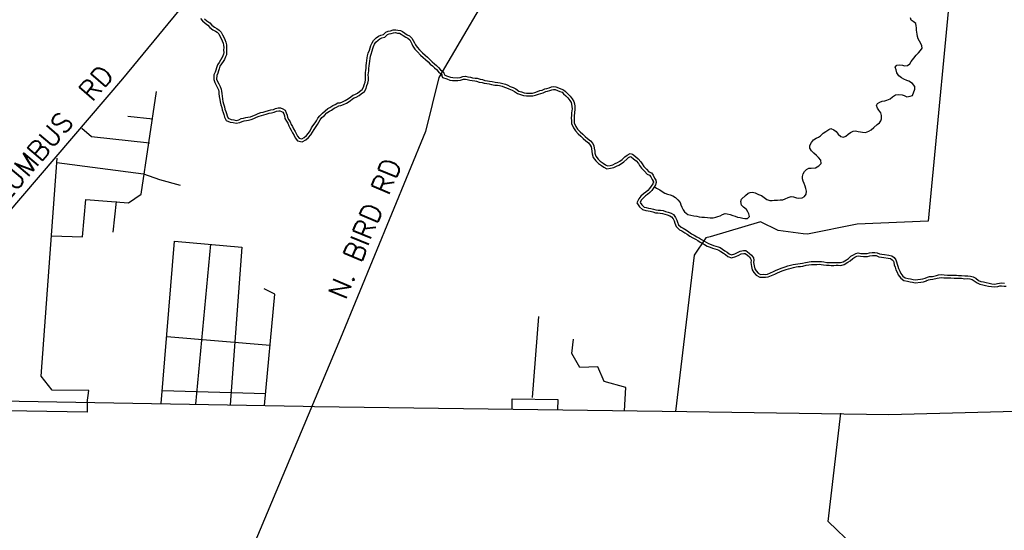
# Model space of a CAD drawing. Header units: feet. Extents: x 1615653 to 1618118, y 708897 to 711917.
# Tile 35 of 183: x 1618084.56 to 1618090.61, y 710529.23 to 710532.37. Entities that reach past the tile are written whole.
import ezdxf

# ---------------------------------------------------------------- set-up
doc = ezdxf.new("R2010")
doc.units = ezdxf.units.FT
doc.header["$LTSCALE"] = 20
doc.header["$MEASUREMENT"] = 0
for name, color, linetype in [('35_INTERSTATE_ROADS', 130, 'Continuous'), ('36_MAJOR_ROADS', 130, 'Continuous'), ('37_MINOR_ROADS', 130, 'Continuous'), ('58_MAJOR_WATER', 170, 'Continuous'), ('ROAD-TEXT', 2, 'Continuous')]:
    doc.layers.add(name, color=color, linetype=linetype)
doc.styles.get("Standard").update_dxf_attribs({"font": 'simplex.shx'})

msp = doc.modelspace()

# ---------------------------------------------------------------- linework, layer by layer
at = {"layer": '35_INTERSTATE_ROADS', "linetype": 'Continuous'}
for points in [[(1618083.74449, 710530.03675), (1618086.30529, 710529.99213)], [(1618086.30529, 710529.99213), (1618086.37528, 710529.99056)], [(1618086.37528, 710529.99056), (1618088.6638, 710529.95843)], [(1618089.90341, 710529.94136), (1618091.46622, 710529.98253)], [(1618088.6638, 710529.95843), (1618089.90341, 710529.94136)]]:
    msp.add_lwpolyline(points, dxfattribs=at)
at = {"layer": '36_MAJOR_ROADS', "linetype": 'Continuous'}
for points in [[(1618083.74449, 710530.03675), (1618083.76341, 710530.32533), (1618085.19776, 710532.00284), (1618085.54441, 710532.42306), (1618085.46041, 710532.78893)], [(1618084.97936, 710530.01234), (1618084.98837, 710530.08751), (1618084.76414, 710530.09052), (1618084.69671, 710530.17673), (1618084.79533, 710531.5149)], [(1618088.8367, 710524.65762), (1618088.96738, 710524.85603), (1618089.25538, 710524.9841), (1618089.54289, 710524.97518), (1618089.72118, 710526.61791), (1618089.90279, 710528.40452), (1618089.75078, 710528.47569), (1618089.70041, 710529.01722), (1618089.68977, 710529.13124), (1618089.53076, 710529.28361), (1618089.60877, 710529.94818)]]:
    msp.add_lwpolyline(points, dxfattribs=at)
at = {"layer": '37_MINOR_ROADS', "linetype": 'Continuous'}
for points in [[(1618090.30683, 710532.82602), (1618090.14649, 710531.1291), (1618089.71017, 710531.10919), (1618089.40373, 710531.04927), (1618089.37762, 710531.05012)], [(1618087.53959, 710532.6927), (1618087.14015, 710532.01099), (1618087.05828, 710531.67884), (1618086.5362, 710530.41004)], [(1618084.76022, 710531.03848), (1618084.9503, 710531.03231), (1618084.96973, 710531.26132), (1618085.23274, 710531.24031), (1618085.31156, 710531.29431), (1618085.40484, 710531.9253)], [(1618085.38269, 710531.75383), (1618085.22842, 710531.77039)], [(1618084.94681, 710531.69857), (1618085.00634, 710531.64866), (1618085.3628, 710531.60925)], [(1618084.79337, 710531.4883), (1618085.32447, 710531.42), (1618085.42282, 710531.38399), (1618085.55, 710531.34937)], [(1618085.13956, 710531.06141), (1618085.15906, 710531.24839)], [(1618089.37762, 710531.05012), (1618089.22496, 710531.07157), (1618089.11565, 710531.12408), (1618088.80694, 710531.03255), (1618088.78037, 710531.02682), (1618088.70731, 710530.91953), (1618088.59288, 710529.95948)], [(1618085.43409, 710530.00731), (1618085.51596, 710531.00622)], [(1618085.51596, 710531.00622), (1618085.92941, 710530.9691)], [(1618085.73644, 710530.98646), (1618085.64529, 710530.00363)], [(1618085.92941, 710530.9691), (1618085.85649, 710529.99995)], [(1618086.06769, 710529.99627), (1618086.13262, 710530.68013), (1618086.06555, 710530.71224)], [(1618087.71403, 710530.04457), (1618087.75324, 710530.54289)], [(1618086.10314, 710530.36389), (1618085.46791, 710530.41825)], [(1618086.5362, 710530.41004), (1618085.80094, 710528.65962), (1618085.73896, 710528.05587)], [(1618088.11639, 710530.23357), (1618088.00604, 710530.22855), (1618087.95588, 710530.31492), (1618087.96692, 710530.40329)], [(1618088.28091, 710529.96343), (1618088.28894, 710530.10603), (1618088.15451, 710530.14419), (1618088.11639, 710530.23357)], [(1618085.44073, 710530.08829), (1618086.07586, 710530.07067)], [(1618084.97936, 710530.01234), (1618084.9798, 710529.95501), (1618083.74268, 710529.97606), (1618083.74449, 710530.03675)], [(1618087.58968, 710529.97354), (1618087.59015, 710530.03604), (1618087.86954, 710530.03182), (1618087.86922, 710529.96909)]]:
    msp.add_lwpolyline(points, dxfattribs=at)
at = {"layer": '58_MAJOR_WATER', "linetype": 'Continuous'}
for points in [[(1618085.67584, 710532.37355), (1618085.68733, 710532.35808), (1618085.70416, 710532.3441), (1618085.72016, 710532.33237), (1618085.73354, 710532.31846), (1618085.75087, 710532.30406), (1618085.76761, 710532.29637), (1618085.77845, 710532.28914), (1618085.7871, 710532.27942), (1618085.79402, 710532.2649), (1618085.80277, 710532.2497), (1618085.80884, 710532.23698), (1618085.81395, 710532.22264), (1618085.81706, 710532.20909), (1618085.81767, 710532.19517), (1618085.81737, 710532.17812), (1618085.81804, 710532.16469), (1618085.81713, 710532.1545), (1618085.81301, 710532.14434), (1618085.80587, 710532.1288)], [(1618085.70013, 710532.3702), (1618085.71493, 710532.3579), (1618085.73173, 710532.3456), (1618085.74548, 710532.3313), (1618085.76028, 710532.319), (1618085.77618, 710532.3117), (1618085.79003, 710532.30245), (1618085.80183, 710532.2892), (1618085.80953, 710532.27305), (1618085.81828, 710532.25785), (1618085.82503, 710532.2437), (1618085.83078, 710532.22755), (1618085.83448, 710532.21145), (1618085.83518, 710532.1954), (1618085.83488, 710532.1784), (1618085.83558, 710532.16435), (1618085.83433, 710532.15035), (1618085.82908, 710532.1374), (1618085.82178, 710532.1215)], [(1618089.53508, 710531.6923), (1618089.54818, 710531.69805), (1618089.56508, 710531.68875), (1618089.58088, 710531.67845), (1618089.59263, 710531.6632), (1618089.60843, 710531.64885), (1618089.62538, 710531.64455), (1618089.64048, 710531.6503), (1618089.65378, 710531.66305), (1618089.66798, 710531.67285), (1618089.68513, 710531.68055), (1618089.69823, 710531.6833), (1618089.71618, 710531.67995), (1618089.73018, 710531.6777), (1618089.74313, 710531.67445), (1618089.76013, 710531.67315), (1618089.78033, 710531.6808), (1618089.79553, 710531.68955), (1618089.81283, 710531.70425), (1618089.83323, 710531.72295), (1618089.84638, 710531.7317), (1618089.85563, 710531.74455), (1618089.85888, 710531.75755), (1618089.85923, 710531.77655), (1618089.85453, 710531.7937), (1618089.84283, 710531.80995), (1618089.83403, 710531.8231), (1618089.82733, 710531.83825), (1618089.83358, 710531.8512), (1618089.84773, 710531.85895), (1618089.86288, 710531.86565), (1618089.87893, 710531.8664), (1618089.89208, 710531.87215), (1618089.91123, 710531.8788), (1618089.92648, 710531.89155), (1618089.94473, 710531.90325), (1618089.96083, 710531.906), (1618089.98583, 710531.9035), (1618089.99878, 710531.9003), (1618090.01363, 710531.891), (1618090.03578, 710531.8956), (1618090.04888, 710531.90035), (1618090.06463, 710531.93915), (1618090.06393, 710531.9562), (1618090.05028, 710531.9745), (1618090.02748, 710531.98795), (1618090.01453, 710531.99315), (1618089.99663, 710532.0005), (1618089.98178, 710532.0088), (1618089.96493, 710532.02115), (1618089.95328, 710532.03935), (1618089.94858, 710532.0575), (1618089.94388, 710532.0746), (1618089.95413, 710532.08745), (1618089.96818, 710532.0882), (1618089.98718, 710532.08585), (1618090.00013, 710532.0826), (1618090.01823, 710532.0843), (1618090.03243, 710532.09505), (1618090.04173, 710532.1099), (1618090.05713, 710532.12965), (1618090.07148, 710532.14745), (1618090.08678, 710532.1632), (1618090.09908, 710532.176), (1618090.10838, 710532.19185), (1618090.10763, 710532.2049), (1618090.09983, 710532.21905), (1618090.09213, 710532.23425), (1618090.08438, 710532.2484), (1618090.07963, 710532.2625), (1618090.07788, 710532.27655), (1618090.07433, 710532.3017), (1618090.07358, 710532.31575), (1618090.07283, 710532.32875), (1618090.06908, 710532.34285), (1618090.05423, 710532.35415), (1618090.04138, 710532.3624), (1618090.03663, 710532.3765)], [(1618086.69963, 710532.1306), (1618086.70193, 710532.1446), (1618086.70618, 710532.15955), (1618086.71358, 710532.17945), (1618086.71783, 710532.1934), (1618086.72208, 710532.20635), (1618086.72943, 710532.22425), (1618086.73768, 710532.2381), (1618086.75503, 710532.25385), (1618086.76923, 710532.2646), (1618086.78338, 710532.27035), (1618086.79948, 710532.27505), (1618086.81478, 710532.2888), (1618086.82793, 710532.2956), (1618086.84203, 710532.29835), (1618086.85913, 710532.30305), (1618086.87518, 710532.30375), (1618086.88813, 710532.3005), (1618086.90313, 710532.29925), (1618086.91708, 710532.29295), (1618086.93093, 710532.2837), (1618086.94573, 710532.2734), (1618086.95868, 710532.26715), (1618086.97443, 710532.25285), (1618086.98218, 710532.2387), (1618086.98993, 710532.2245), (1618086.99573, 710532.2114), (1618087.00543, 710532.1962), (1618087.02118, 710532.18085), (1618087.03988, 710532.1615), (1618087.05563, 710532.14715), (1618087.06943, 710532.1349), (1618087.08618, 710532.11855), (1618087.09898, 710532.1063), (1618087.11178, 710532.09505), (1618087.12463, 710532.0838), (1618087.13743, 710532.07255), (1618087.15018, 710532.0583), (1618087.16303, 710532.04705), (1618087.17288, 710532.03885)], [(1618086.7169, 710532.12776), (1618086.71903, 710532.14077), (1618086.72282, 710532.1541), (1618086.73016, 710532.17384), (1618086.73451, 710532.18812), (1618086.73851, 710532.20029), (1618086.74512, 710532.2164), (1618086.75137, 710532.2269), (1618086.76621, 710532.24037), (1618086.77795, 710532.24925), (1618086.78914, 710532.2538), (1618086.80821, 710532.25937), (1618086.82481, 710532.27428), (1618086.83374, 710532.2789), (1618086.84603, 710532.2813), (1618086.86186, 710532.28565), (1618086.87339, 710532.28615), (1618086.88525, 710532.28318), (1618086.89867, 710532.28206), (1618086.90856, 710532.27759), (1618086.92107, 710532.26924), (1618086.93687, 710532.25824), (1618086.94879, 710532.25249), (1618086.96049, 710532.24187), (1618086.96682, 710532.2303), (1618086.97422, 710532.21675), (1618086.98026, 710532.2031), (1618086.99176, 710532.18508), (1618087.00878, 710532.1685), (1618087.02768, 710532.14894), (1618087.04393, 710532.13414), (1618087.0575, 710532.12209), (1618087.07402, 710532.10596), (1618087.08715, 710532.0934), (1618087.10024, 710532.08189), (1618087.11309, 710532.07064), (1618087.12509, 710532.0601), (1618087.13785, 710532.04583), (1618087.15166, 710532.03374), (1618087.16168, 710532.0254)], [(1618085.80705, 710532.13095), (1618085.79875, 710532.11802), (1618085.78952, 710532.10329), (1618085.77921, 710532.0878), (1618085.77305, 710532.07048), (1618085.76874, 710532.05633), (1618085.76477, 710532.04423), (1618085.75744, 710532.02684), (1618085.75692, 710531.99809), (1618085.76412, 710531.97911), (1618085.77136, 710531.96394), (1618085.77985, 710531.94814), (1618085.7856, 710531.93427), (1618085.78778, 710531.9241), (1618085.78848, 710531.91203), (1618085.79026, 710531.89411), (1618085.79307, 710531.87634), (1618085.79588, 710531.86065), (1618085.79983, 710531.84345), (1618085.80548, 710531.82551), (1618085.80833, 710531.81192), (1618085.81431, 710531.79617), (1618085.81781, 710531.78398), (1618085.82206, 710531.76801), (1618085.8337, 710531.74667), (1618085.85828, 710531.73606), (1618085.87606, 710531.7335), (1618085.89522, 710531.72954), (1618085.91695, 710531.73453), (1618085.93071, 710531.74114), (1618085.94437, 710531.74358), (1618085.9571, 710531.74728), (1618085.96981, 710531.74898), (1618085.98684, 710531.75321), (1618086.00324, 710531.75938), (1618086.01989, 710531.76634), (1618086.03614, 710531.77363), (1618086.05092, 710531.77794), (1618086.06499, 710531.78168), (1618086.07868, 710531.78561), (1618086.09703, 710531.79202), (1618086.11074, 710531.79448), (1618086.12765, 710531.79756), (1618086.14213, 710531.80346), (1618086.15544, 710531.80652), (1618086.16296, 710531.80698), (1618086.17301, 710531.80274), (1618086.18125, 710531.79783), (1618086.18615, 710531.78753), (1618086.19028, 710531.77441), (1618086.19348, 710531.75915), (1618086.20359, 710531.7428), (1618086.21078, 710531.72963), (1618086.21745, 710531.71466), (1618086.22447, 710531.70108), (1618086.23147, 710531.68745), (1618086.24126, 710531.67109), (1618086.24974, 710531.65539), (1618086.25707, 710531.64112), (1618086.27164, 710531.62149), (1618086.29961, 710531.61541), (1618086.32224, 710531.62844), (1618086.33858, 710531.64307), (1618086.35225, 710531.6584), (1618086.36367, 710531.67486), (1618086.37313, 710531.692), (1618086.38089, 710531.70414), (1618086.39313, 710531.72178), (1618086.40304, 710531.73654), (1618086.41093, 710531.75165), (1618086.42123, 710531.76404), (1618086.43704, 710531.7783), (1618086.45172, 710531.79346), (1618086.46671, 710531.80447), (1618086.47957, 710531.81107), (1618086.49642, 710531.82249), (1618086.51113, 710531.82905), (1618086.52507, 710531.83744), (1618086.53719, 710531.83895), (1618086.55395, 710531.8446), (1618086.57183, 710531.85309), (1618086.59522, 710531.86702), (1618086.60879, 710531.8791), (1618086.61923, 710531.88602), (1618086.63179, 710531.89062), (1618086.64917, 710531.90058), (1618086.66312, 710531.91093), (1618086.68221, 710531.92474), (1618086.69376, 710531.94412), (1618086.69747, 710531.96094), (1618086.70274, 710531.9768), (1618086.70659, 710531.99337), (1618086.70694, 710532.01075), (1618086.70623, 710532.02683), (1618086.70645, 710532.03995), (1618086.70858, 710532.05226), (1618086.70991, 710532.06609), (1618086.71122, 710532.08317), (1618086.71246, 710532.09754), (1618086.71464, 710532.11205), (1618086.71695, 710532.12811)], [(1618085.82178, 710532.1215), (1618085.81353, 710532.10865), (1618085.80423, 710532.0938), (1618085.79498, 710532.0799), (1618085.78968, 710532.065), (1618085.78543, 710532.05105), (1618085.78118, 710532.0381), (1618085.77488, 710532.02315), (1618085.77448, 710532.00115), (1618085.78023, 710531.986), (1618085.78698, 710531.97185), (1618085.79568, 710531.95565), (1618085.80238, 710531.9395), (1618085.80518, 710531.92645), (1618085.80593, 710531.9134), (1618085.80763, 710531.89635), (1618085.81033, 710531.87925), (1618085.81303, 710531.86415), (1618085.81673, 710531.84805), (1618085.82243, 710531.82995), (1618085.82518, 710531.81685), (1618085.83093, 710531.8017), (1618085.83468, 710531.78865), (1618085.83843, 710531.77455), (1618085.84618, 710531.76035), (1618085.86308, 710531.75305), (1618085.87908, 710531.75075), (1618085.89503, 710531.74745), (1618085.91113, 710531.75115), (1618085.92528, 710531.75795), (1618085.94038, 710531.76065), (1618085.95348, 710531.76445), (1618085.96653, 710531.7662), (1618085.98163, 710531.76995), (1618085.99678, 710531.77565), (1618086.01293, 710531.7824), (1618086.03008, 710531.7901), (1618086.04623, 710531.7948), (1618086.06033, 710531.79855), (1618086.07338, 710531.8023), (1618086.09258, 710531.809), (1618086.10763, 710531.8117), (1618086.12273, 710531.81445), (1618086.13683, 710531.8202), (1618086.15293, 710531.8239), (1618086.16598, 710531.8247), (1618086.18093, 710531.8184), (1618086.19478, 710531.81015), (1618086.20248, 710531.79395), (1618086.20723, 710531.77885), (1618086.20998, 710531.76575), (1618086.21873, 710531.7516), (1618086.22648, 710531.7374), (1618086.23323, 710531.72225), (1618086.24003, 710531.7091), (1618086.24678, 710531.69595), (1618086.25648, 710531.67975), (1618086.26523, 710531.66355), (1618086.27198, 710531.6504), (1618086.28178, 710531.6372), (1618086.29673, 710531.63395), (1618086.31193, 710531.6427), (1618086.32618, 710531.65545), (1618086.33848, 710531.66925), (1618086.34878, 710531.6841), (1618086.35808, 710531.70095), (1618086.36633, 710531.71385), (1618086.37868, 710531.73165), (1618086.38798, 710531.7455), (1618086.39628, 710531.7614), (1618086.40858, 710531.7762), (1618086.42488, 710531.7909), (1618086.44018, 710531.8067), (1618086.45748, 710531.8194), (1618086.47063, 710531.82615), (1618086.48788, 710531.83785), (1618086.50303, 710531.8446), (1618086.51923, 710531.85435), (1618086.53328, 710531.8561), (1618086.54738, 710531.86085), (1618086.56358, 710531.86855), (1618086.58483, 710531.8812), (1618086.59808, 710531.893), (1618086.61128, 710531.90175), (1618086.62438, 710531.90655), (1618086.63958, 710531.91525), (1618086.65278, 710531.92505), (1618086.66903, 710531.9368), (1618086.67728, 710531.95065), (1618086.68058, 710531.9656), (1618086.68588, 710531.98155), (1618086.68913, 710531.99555), (1618086.68943, 710532.01055), (1618086.68873, 710532.0266), (1618086.68898, 710532.0416), (1618086.69123, 710532.0546), (1618086.69248, 710532.0676), (1618086.69378, 710532.0846), (1618086.69508, 710532.0996), (1618086.69733, 710532.1146), (1618086.69963, 710532.1306)], [(1618087.16892, 710532.04214), (1618087.17563, 710532.02475), (1618087.19353, 710532.0184), (1618087.21048, 710532.0121), (1618087.22443, 710532.00985), (1618087.25548, 710532.0093), (1618087.26953, 710532.011), (1618087.28768, 710532.0167), (1618087.30378, 710532.0194), (1618087.31773, 710532.01515), (1618087.33368, 710532.01185), (1618087.34668, 710532.0096), (1618087.36268, 710532.00735), (1618087.37568, 710532.0061), (1618087.39258, 710531.99975), (1618087.40858, 710531.99745), (1618087.42253, 710531.9932), (1618087.43753, 710531.99095), (1618087.45148, 710531.9887), (1618087.46648, 710531.9854), (1618087.48643, 710531.98205), (1618087.50243, 710531.98075), (1618087.51643, 710531.9785), (1618087.53338, 710531.97415), (1618087.54933, 710531.96885), (1618087.56323, 710531.9636), (1618087.57713, 710531.95635), (1618087.59703, 710531.94895), (1618087.61293, 710531.94065), (1618087.63173, 710531.9273), (1618087.64763, 710531.922), (1618087.66358, 710531.9167), (1618087.67858, 710531.9154), (1618087.69963, 710531.91505), (1618087.71463, 710531.91475), (1618087.72873, 710531.9185), (1618087.74588, 710531.9242), (1618087.76003, 710531.92995), (1618087.77413, 710531.9337), (1618087.79028, 710531.94145), (1618087.80338, 710531.9442), (1618087.81643, 710531.948), (1618087.83058, 710531.95275), (1618087.84363, 710531.9545), (1618087.85763, 710531.95425), (1618087.87553, 710531.9469), (1618087.88948, 710531.94165), (1618087.90538, 710531.93535), (1618087.91823, 710531.9241), (1618087.93198, 710531.9098), (1618087.94573, 710531.89655), (1618087.95848, 710531.87925), (1618087.96818, 710531.86405), (1618087.97193, 710531.84995), (1618087.97468, 710531.8349), (1618087.97538, 710531.81785), (1618087.97288, 710531.79185), (1618087.97163, 710531.77785), (1618087.97033, 710531.7608), (1618087.97108, 710531.7478), (1618087.97178, 710531.73175), (1618087.98138, 710531.7095), (1618087.99213, 710531.6933), (1618088.00783, 710531.67695), (1618088.02458, 710531.66265), (1618088.03838, 710531.64935), (1618088.05318, 710531.63605), (1618088.07093, 710531.6217), (1618088.08468, 710531.60545), (1618088.09138, 710531.5903), (1618088.09418, 710531.5772), (1618088.09683, 710531.55815), (1618088.09858, 710531.54505), (1618088.10328, 710531.52795), (1618088.11798, 710531.50965), (1618088.13073, 710531.4964), (1618088.14858, 710531.48405), (1618088.16243, 710531.47475), (1618088.17533, 710531.46855), (1618088.19138, 710531.47025), (1618088.20853, 710531.47495), (1618088.22268, 710531.4817), (1618088.23783, 710531.48845), (1618088.25198, 710531.4962), (1618088.26523, 710531.50695), (1618088.28253, 710531.5227), (1618088.29578, 710531.53445), (1618088.31398, 710531.54315), (1618088.32893, 710531.5399), (1618088.34668, 710531.52555), (1618088.36348, 710531.5112), (1618088.38018, 710531.49285), (1618088.38793, 710531.4797), (1618088.39868, 710531.46445), (1618088.41538, 710531.44715), (1618088.43013, 710531.43185), (1618088.44503, 710531.42455), (1618088.45578, 710531.4103), (1618088.46448, 710531.39315), (1618088.47228, 710531.37995), (1618088.47503, 710531.3659)], [(1618087.15259, 710532.03585), (1618087.16219, 710532.01094), (1618087.18755, 710532.00195), (1618087.20599, 710531.99509), (1618087.22287, 710531.99237), (1618087.25638, 710531.99178), (1618087.27323, 710531.99382), (1618087.29177, 710531.99964), (1618087.30261, 710532.00146), (1618087.3134, 710531.99817), (1618087.33041, 710531.99465), (1618087.34397, 710531.99231), (1618087.36062, 710531.98996), (1618087.37169, 710531.9889), (1618087.3882, 710531.9827), (1618087.40476, 710531.98032), (1618087.41866, 710531.97608), (1618087.43484, 710531.97366), (1618087.4482, 710531.9715), (1618087.46315, 710531.96821), (1618087.48427, 710531.96467), (1618087.50033, 710531.96336), (1618087.51286, 710531.96135), (1618087.52844, 710531.95735), (1618087.54347, 710531.95235), (1618087.55606, 710531.9476), (1618087.57, 710531.94033), (1618087.5899, 710531.93293), (1618087.60377, 710531.92569), (1618087.62372, 710531.91152), (1618087.6421, 710531.90539), (1618087.66001, 710531.89944), (1618087.67768, 710531.89791), (1618087.69931, 710531.89755), (1618087.71674, 710531.8972), (1618087.73374, 710531.90172), (1618087.75194, 710531.90777), (1618087.76559, 710531.91332), (1618087.78022, 710531.91721), (1618087.79594, 710531.92476), (1618087.80763, 710531.92721), (1618087.82166, 710531.93129), (1618087.83456, 710531.93563), (1618087.84464, 710531.93698), (1618087.85402, 710531.93681), (1618087.86912, 710531.93061), (1618087.88317, 710531.92532), (1618087.89612, 710531.92019), (1618087.90613, 710531.91143), (1618087.91959, 710531.89743), (1618087.93252, 710531.88497), (1618087.94404, 710531.86934), (1618087.95196, 710531.85692), (1618087.95484, 710531.84612), (1618087.95724, 710531.83296), (1618087.95784, 710531.81833), (1618087.95545, 710531.79346), (1618087.95419, 710531.77929), (1618087.95279, 710531.76096), (1618087.9536, 710531.74691), (1618087.95443, 710531.72777), (1618087.96593, 710531.70113), (1618087.97842, 710531.68231), (1618087.99581, 710531.6642), (1618088.01281, 710531.64968), (1618088.02645, 710531.63654), (1618088.04182, 710531.62273), (1618088.05864, 710531.60913), (1618088.06969, 710531.59607), (1618088.07464, 710531.58487), (1618088.07693, 710531.57416), (1618088.07949, 710531.55578), (1618088.08139, 710531.54155), (1618088.08736, 710531.51981), (1618088.10482, 710531.49808), (1618088.11933, 710531.483), (1618088.13872, 710531.46959), (1618088.15371, 710531.45952), (1618088.17223, 710531.45062), (1618088.19463, 710531.45299), (1618088.21466, 710531.45848), (1618088.23001, 710531.4658), (1618088.2456, 710531.47275), (1618088.26177, 710531.48161), (1618088.27664, 710531.49367), (1618088.29422, 710531.50968), (1618088.30555, 710531.51972), (1618088.31612, 710531.52477), (1618088.32115, 710531.52368), (1618088.33549, 710531.51209), (1618088.35128, 710531.49861), (1618088.36602, 710531.48241), (1618088.37321, 710531.4702), (1618088.38515, 710531.45326), (1618088.40278, 710531.435), (1618088.41966, 710531.41749), (1618088.43357, 710531.41067), (1618088.44087, 710531.401), (1618088.44913, 710531.38473), (1618088.45568, 710531.37363), (1618088.45785, 710531.36254)], [(1618088.46319, 710531.34031), (1618088.47738, 710531.3308), (1618088.49723, 710531.3204), (1618088.51108, 710531.31115), (1618088.52693, 710531.3008), (1618088.54483, 710531.2945), (1618088.56078, 710531.2902), (1618088.57668, 710531.2829), (1618088.59258, 710531.2746), (1618088.60833, 710531.25925), (1618088.62103, 710531.242), (1618088.62578, 710531.2289), (1618088.63153, 710531.21475), (1618088.64028, 710531.19855), (1618088.64903, 710531.1854), (1618088.66978, 710531.16995), (1618088.68673, 710531.16565), (1618088.70568, 710531.1613), (1618088.72368, 710531.15795), (1618088.73968, 710531.15565), (1618088.75463, 710531.1534), (1618088.77063, 710531.1521), (1618088.78963, 710531.14975), (1618088.80668, 710531.14845), (1618088.82468, 710531.1491), (1618088.84078, 710531.15185), (1618088.85388, 710531.1566), (1618088.86798, 710531.16035), (1618088.88218, 710531.1701), (1618088.89833, 710531.17485), (1618088.91128, 710531.1726), (1618088.92928, 710531.16825), (1618088.94523, 710531.16395), (1618088.96013, 710531.1587), (1618088.97508, 710531.1534), (1618088.99103, 710531.1501), (1618089.00603, 710531.1468), (1618089.01998, 710531.14455), (1618089.03603, 710531.14425), (1618089.04828, 710531.1571), (1618089.04458, 710531.17315), (1618089.03878, 710531.1863), (1618089.02903, 710531.2005), (1618089.01128, 710531.21485), (1618088.99848, 710531.2271), (1618088.99488, 710531.2482), (1618088.99918, 710531.2642), (1618089.02263, 710531.2868), (1618089.03993, 710531.3005), (1618089.05303, 710531.3053), (1618089.06708, 710531.30605), (1618089.08203, 710531.30175), (1618089.10288, 710531.29235), (1618089.12078, 710531.285), (1618089.13758, 710531.2737), (1618089.15543, 710531.26235), (1618089.17333, 710531.256), (1618089.18738, 710531.25575), (1618089.20043, 710531.2565), (1618089.22048, 710531.25815), (1618089.23553, 710531.2589), (1618089.25253, 710531.25855), (1618089.26668, 710531.2653), (1618089.28588, 710531.274), (1618089.30403, 710531.27965), (1618089.31803, 710531.2784), (1618089.33698, 710531.27205), (1618089.35193, 710531.2698), (1618089.37203, 710531.2724), (1618089.38518, 710531.2792), (1618089.39648, 710531.29505), (1618089.39883, 710531.312), (1618089.39413, 710531.32915), (1618089.39033, 710531.34225), (1618089.38363, 710531.3594), (1618089.37693, 710531.37455), (1618089.37413, 710531.3876), (1618089.37343, 710531.40265), (1618089.37673, 710531.4186), (1618089.38603, 710531.4335), (1618089.39728, 710531.4463), (1618089.41243, 710531.45405), (1618089.42648, 710531.4548), (1618089.45258, 710531.4563), (1618089.47483, 710531.46895), (1618089.48813, 710531.48175), (1618089.48553, 710531.5038), (1618089.47178, 710531.5201), (1618089.45898, 710531.53235), (1618089.44323, 710531.54665), (1618089.42843, 710531.56095), (1618089.41773, 710531.5772), (1618089.41803, 710531.5932), (1618089.42838, 710531.61205), (1618089.44068, 710531.62785), (1618089.45693, 710531.6386), (1618089.47103, 710531.64335), (1618089.48423, 710531.65215), (1618089.50158, 710531.66785), (1618089.51778, 710531.67955), (1618089.53508, 710531.6923)], [(1618088.45853, 710531.37174), (1618088.45385, 710531.35853), (1618088.44465, 710531.34356), (1618088.43422, 710531.32805), (1618088.42384, 710531.3164), (1618088.41108, 710531.3067), (1618088.39732, 710531.29654), (1618088.38138, 710531.28227), (1618088.36783, 710531.26564), (1618088.3565, 710531.24066), (1618088.37291, 710531.21688), (1618088.3914, 710531.199), (1618088.41011, 710531.19465), (1618088.42462, 710531.19127), (1618088.43845, 710531.189), (1618088.45427, 710531.18499), (1618088.46951, 710531.18035), (1618088.48436, 710531.17892), (1618088.499, 710531.1777), (1618088.51432, 710531.17558), (1618088.52807, 710531.17167), (1618088.54223, 710531.1676), (1618088.55925, 710531.16098), (1618088.56973, 710531.15512), (1618088.57894, 710531.14261), (1618088.58449, 710531.12935), (1618088.58835, 710531.11583), (1618088.59803, 710531.09555), (1618088.61805, 710531.07603), (1618088.63253, 710531.06904), (1618088.65053, 710531.05722), (1618088.665, 710531.04815), (1618088.68236, 710531.03545), (1618088.69923, 710531.02664), (1618088.7157, 710531.0175), (1618088.73107, 710531.00848), (1618088.74429, 710531), (1618088.75844, 710530.99261), (1618088.77176, 710530.98466), (1618088.78824, 710530.9744), (1618088.8055, 710530.96866), (1618088.82114, 710530.96204), (1618088.83544, 710530.95871), (1618088.84925, 710530.95352), (1618088.86007, 710530.9508), (1618088.87198, 710530.94255), (1618088.88727, 710530.93087), (1618088.90101, 710530.92271), (1618088.91505, 710530.91152), (1618088.93703, 710530.90313), (1618088.96317, 710530.91091), (1618088.98282, 710530.92025), (1618088.99583, 710530.92691), (1618089.01266, 710530.92982), (1618089.02054, 710530.92966), (1618089.03538, 710530.91887), (1618089.04738, 710530.9089), (1618089.05533, 710530.89535), (1618089.05751, 710530.88715), (1618089.05539, 710530.87396), (1618089.05962, 710530.84915), (1618089.06518, 710530.82894), (1618089.07503, 710530.81233), (1618089.08986, 710530.79561), (1618089.11169, 710530.78345), (1618089.13217, 710530.78434), (1618089.14588, 710530.78413), (1618089.16331, 710530.7863), (1618089.18291, 710530.79396), (1618089.20287, 710530.80295), (1618089.21984, 710530.81154), (1618089.23504, 710530.81784), (1618089.24776, 710530.8225), (1618089.26091, 710530.82725), (1618089.27364, 710530.83192), (1618089.28772, 710530.8363), (1618089.30366, 710530.84001), (1618089.31929, 710530.84456), (1618089.33408, 710530.84705), (1618089.34665, 710530.84878), (1618089.36175, 710530.85048), (1618089.37578, 710530.85242), (1618089.39605, 710530.85706), (1618089.42866, 710530.8622), (1618089.44419, 710530.86284), (1618089.46224, 710530.86254), (1618089.47727, 710530.86324), (1618089.48856, 710530.86302), (1618089.50213, 710530.86099), (1618089.52127, 710530.85742), (1618089.53771, 710530.85715), (1618089.5507, 710530.8569), (1618089.56539, 710530.85664), (1618089.57943, 710530.85739), (1618089.59181, 710530.85715), (1618089.60902, 710530.85686), (1618089.63006, 710530.8617), (1618089.65263, 710530.8758), (1618089.66735, 710530.88453), (1618089.68187, 710530.89849), (1618089.69563, 710530.90732)], [(1618088.47503, 710531.3659), (1618088.46973, 710531.35095), (1618088.45938, 710531.3341), (1618088.44808, 710531.3173), (1618088.43578, 710531.3035), (1618088.42158, 710531.2927), (1618088.40838, 710531.28295), (1618088.39408, 710531.27015), (1618088.38283, 710531.25635), (1618088.37653, 710531.24245), (1618088.38633, 710531.22825), (1618088.40008, 710531.21495), (1618088.41408, 710531.2117), (1618088.42803, 710531.20845), (1618088.44203, 710531.20615), (1618088.45898, 710531.20185), (1618088.47293, 710531.1976), (1618088.48593, 710531.19635), (1618088.50093, 710531.1951), (1618088.51793, 710531.19275), (1618088.53288, 710531.1885), (1618088.54783, 710531.1842), (1618088.56673, 710531.17685), (1618088.58158, 710531.16855), (1618088.59428, 710531.1513), (1618088.60103, 710531.13515), (1618088.60478, 710531.12205), (1618088.61248, 710531.1059), (1618088.62823, 710531.09055), (1618088.64118, 710531.0843), (1618088.65998, 710531.07195), (1618088.67483, 710531.06265), (1618088.69163, 710531.05035), (1618088.70753, 710531.04205), (1618088.72438, 710531.0327), (1618088.74023, 710531.0234), (1618088.75308, 710531.01515), (1618088.76698, 710531.0079), (1618088.78088, 710530.9996), (1618088.79573, 710530.99035), (1618088.81168, 710530.98505), (1618088.82658, 710530.97875), (1618088.84053, 710530.9755), (1618088.85448, 710530.97025), (1618088.86743, 710530.967), (1618088.88228, 710530.9567), (1618088.89708, 710530.9454), (1618088.91098, 710530.93715), (1618088.92383, 710530.9269), (1618088.93773, 710530.9216), (1618088.95688, 710530.9273), (1618088.97508, 710530.93595), (1618088.99023, 710530.9437), (1618089.01133, 710530.94735), (1618089.02638, 710530.94705), (1618089.04613, 710530.9327), (1618089.06093, 710530.9204), (1618089.07163, 710530.90215), (1618089.07538, 710530.88805), (1618089.07313, 710530.87405), (1618089.07673, 710530.85295), (1618089.08143, 710530.83585), (1618089.08923, 710530.8227), (1618089.10098, 710530.80945), (1618089.11588, 710530.80115), (1618089.13193, 710530.80185), (1618089.14493, 710530.80165), (1618089.15898, 710530.8034), (1618089.17613, 710530.8101), (1618089.19533, 710530.81875), (1618089.21253, 710530.82745), (1618089.22868, 710530.83415), (1618089.24178, 710530.83895), (1618089.25493, 710530.8437), (1618089.26803, 710530.8485), (1618089.28313, 710530.8532), (1618089.29923, 710530.85695), (1618089.31538, 710530.86165), (1618089.33143, 710530.86435), (1618089.34448, 710530.86615), (1618089.35958, 710530.86785), (1618089.37263, 710530.86965), (1618089.39273, 710530.87425), (1618089.42693, 710530.87965), (1618089.44398, 710530.88035), (1618089.46198, 710530.88005), (1618089.47703, 710530.88075), (1618089.49003, 710530.8805), (1618089.50503, 710530.87825), (1618089.52303, 710530.8749), (1618089.53803, 710530.87465), (1618089.55103, 710530.8744), (1618089.56508, 710530.87415), (1618089.57913, 710530.8749), (1618089.59213, 710530.87465), (1618089.60718, 710530.8744), (1618089.62328, 710530.8781), (1618089.64353, 710530.89075), (1618089.65668, 710530.89855), (1618089.67098, 710530.9123), (1618089.68618, 710530.92205)], [(1618089.68618, 710530.92205), (1618089.70138, 710530.9298), (1618089.71648, 710530.9335), (1618089.73243, 710530.9302), (1618089.74843, 710530.9289), (1618089.77048, 710530.9295), (1618089.78458, 710530.9333), (1618089.80163, 710530.93495), (1618089.81768, 710530.9357), (1618089.83168, 710530.9334), (1618089.84758, 710530.9271), (1618089.86158, 710530.92485), (1618089.87658, 710530.9226), (1618089.90358, 710530.9191), (1618089.92153, 710530.91475), (1618089.93633, 710530.90445), (1618089.94713, 710530.89125), (1618089.95188, 710530.87815), (1618089.95463, 710530.86405), (1618089.95943, 710530.85095), (1618089.96418, 710530.83685), (1618089.97188, 710530.82165), (1618089.97763, 710530.80755), (1618089.98938, 710530.7913), (1618090.00423, 710530.781), (1618090.02218, 710530.77665), (1618090.03813, 710530.77335), (1618090.05313, 710530.7701), (1618090.06608, 710530.76785), (1618090.09823, 710530.77125), (1618090.11228, 710530.773), (1618090.12638, 710530.77775), (1618090.12743, 710530.77875)], [(1618089.69413, 710530.90646), (1618089.70752, 710530.91328), (1618089.7168, 710530.91556), (1618089.72994, 710530.91284), (1618089.74796, 710530.91138), (1618089.77303, 710530.91206), (1618089.78772, 710530.91602), (1618089.80288, 710530.91749), (1618089.81666, 710530.91813), (1618089.82698, 710530.91643), (1618089.84291, 710530.91012), (1618089.85889, 710530.90755), (1618089.87415, 710530.90527), (1618089.90038, 710530.90187), (1618089.91422, 710530.89851), (1618089.92433, 710530.89148), (1618089.93169, 710530.88248), (1618089.93496, 710530.87346), (1618089.93772, 710530.85933), (1618089.94292, 710530.84514), (1618089.948, 710530.83006), (1618089.95594, 710530.81438), (1618089.96222, 710530.799), (1618089.97695, 710530.77862), (1618089.99693, 710530.76476), (1618090.01834, 710530.75957), (1618090.0345, 710530.75623), (1618090.04978, 710530.75292), (1618090.06549, 710530.75019), (1618090.10023, 710530.75386), (1618090.11619, 710530.75585), (1618090.13564, 710530.7624), (1618090.1395, 710530.76608)], [(1618090.12693, 710530.77827), (1618090.14053, 710530.7835), (1618090.15363, 710530.7883), (1618090.17268, 710530.78895), (1618090.19683, 710530.7945), (1618090.20993, 710530.7983), (1618090.22798, 710530.79995), (1618090.24298, 710530.7977), (1618090.26403, 710530.7973), (1618090.28503, 710530.79695), (1618090.30608, 710530.79555), (1618090.31908, 710530.7963), (1618090.33213, 710530.79505), (1618090.35113, 710530.7947), (1618090.37113, 710530.79235), (1618090.38918, 710530.79305), (1618090.40518, 710530.79075), (1618090.42213, 710530.7864), (1618090.43898, 710530.7771), (1618090.45578, 710530.76375), (1618090.46868, 710530.7585), (1618090.48568, 710530.7552), (1618090.50263, 710530.7509), (1618090.51958, 710530.74655), (1618090.53658, 710530.74425), (1618090.55458, 710530.74195), (1618090.57063, 710530.74465), (1618090.58373, 710530.7484), (1618090.59678, 710530.7492), (1618090.61378, 710530.74685)], [(1618090.1332, 710530.76194), (1618090.14668, 710530.76711), (1618090.15702, 710530.7709), (1618090.17496, 710530.77152), (1618090.20123, 710530.77755), (1618090.21319, 710530.78102), (1618090.22747, 710530.78233), (1618090.24151, 710530.78022), (1618090.26372, 710530.7798), (1618090.2843, 710530.77946), (1618090.306, 710530.77801), (1618090.31875, 710530.77875), (1618090.33113, 710530.77756), (1618090.34994, 710530.77722), (1618090.37044, 710530.77481), (1618090.38826, 710530.7755), (1618090.40175, 710530.77356), (1618090.41562, 710530.77), (1618090.42924, 710530.76248), (1618090.44686, 710530.74848), (1618090.46366, 710530.74164), (1618090.48186, 710530.73811), (1618090.4983, 710530.73394), (1618090.51622, 710530.72934), (1618090.5343, 710530.7269), (1618090.55493, 710530.72426), (1618090.5745, 710530.72755), (1618090.58671, 710530.73105), (1618090.59611, 710530.73162), (1618090.61244, 710530.72937), (1618090.62539, 710530.72917)]]:
    msp.add_lwpolyline(points, dxfattribs=at)

# ---------------------------------------------------------------- texts
at = {"layer": 'ROAD-TEXT'}
for s, rotation, p in [('OLD COLUMBUS  RD', 49.468098, (1618084.08282, 710530.77406)), ('N. BIRD RD', 67.634039, (1618086.56597, 710530.63973))]:
    msp.add_text(s, height=0.12, rotation=rotation, dxfattribs=at).set_placement(p)

doc.saveas('drawing.dxf')
